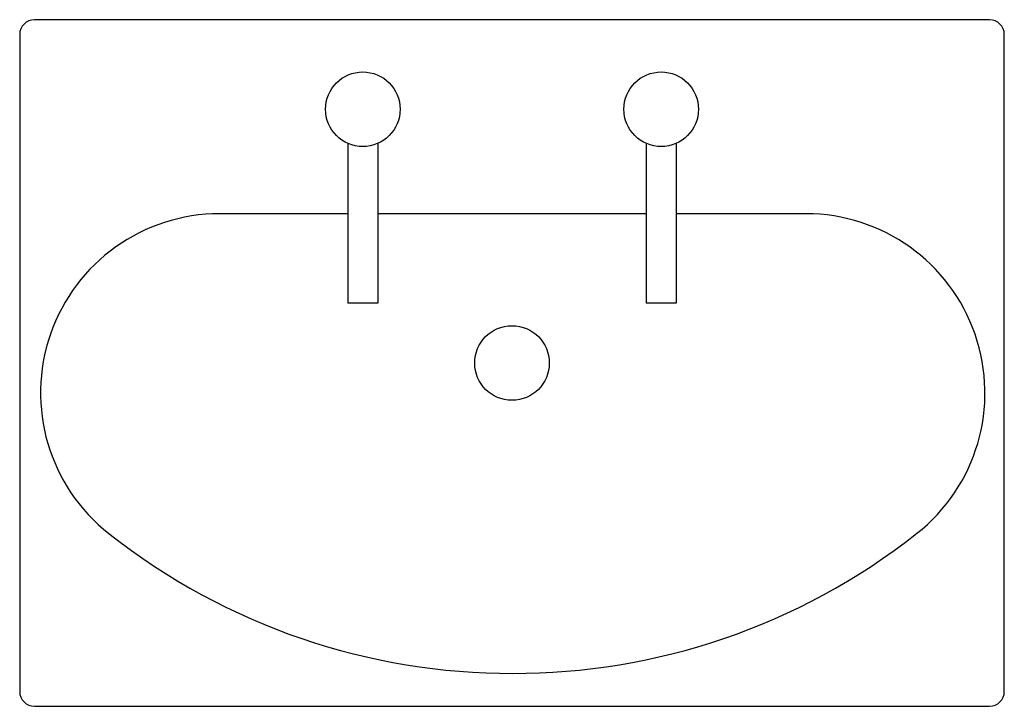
# Model space of a CAD drawing. Extents: x 100 to 760, y 100 to 560.
import ezdxf

# ---------------------------------------------------------------- set-up
doc = ezdxf.new("R2010")
doc.units = 0
doc.header["$LTSCALE"] = 0.7
doc.layers.get('0').update_dxf_attribs({"linetype": 'CONTINUOUS'})

msp = doc.modelspace()

# ---------------------------------------------------------------- linework, layer by layer
at = {"color": 2, "ltscale": 0.3}
for p, q in [((750, 560), (110, 560)), ((100, 550), (100, 110)), ((760, 110), (760, 550)), ((320, 477.09), (320, 370)), ((340, 477.09), (340, 370)), ((520, 477.09), (520, 370)), ((540, 477.09), (540, 370)), ((320, 430), (233.97, 430)), ((520, 430), (340, 430)), ((627.03, 430), (540, 430)), ((340, 370), (320, 370)), ((540, 370), (520, 370)), ((110, 100), (750, 100))]:
    msp.add_line(p, q, dxfattribs=at)
for centre in [(330, 500), (530, 500), (430, 330)]:
    msp.add_circle(centre, 25, dxfattribs=at)
for centre, radius, start, end in [((110, 550), 10, 90, 180), ((750, 550), 10, 0, 90), ((233.97, 310), 120, 90, 231.82835), ((627.03, 310), 120, 308.17165, 90), ((430.5, 560), 438, 231.82835, 308.17165), ((110, 110), 10, 180, 270), ((110, 110), 10, 180, 270), ((750, 110), 10, 270, 0)]:
    msp.add_arc(centre, radius, start, end, dxfattribs=at)

doc.saveas('drawing.dxf')
